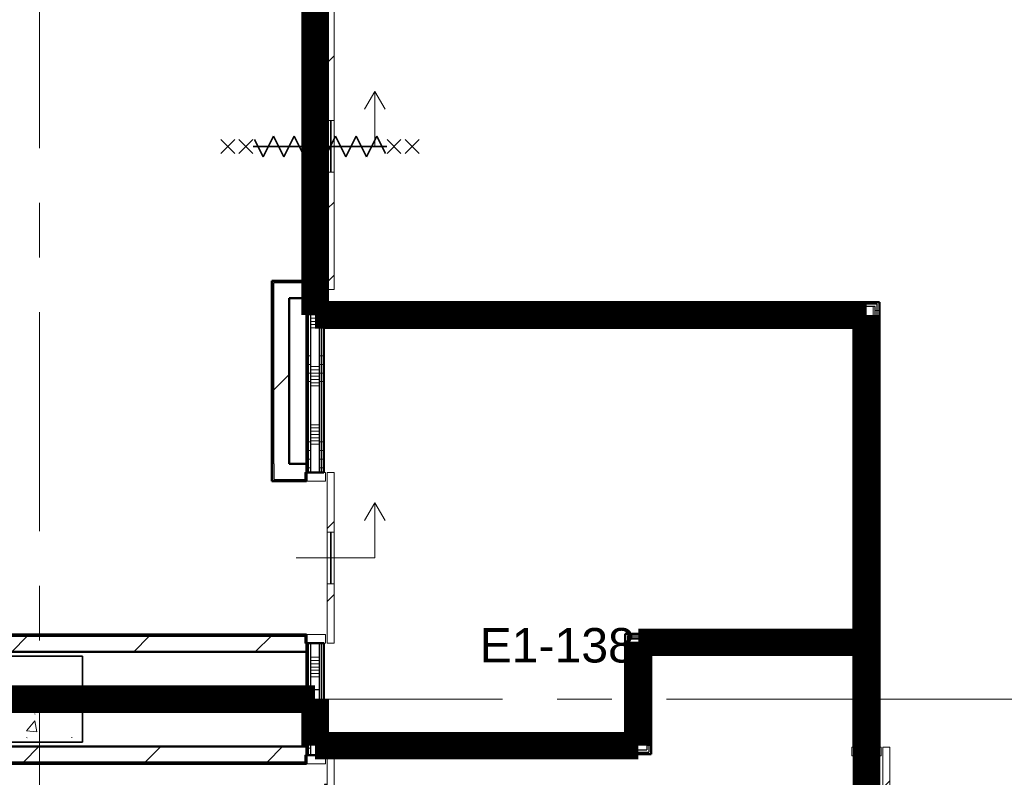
# Model space of a CAD drawing. Extents: x -3204 to 54657, y -2294 to 61632.
# Tile 37 of 65: x 38886 to 44600, y 22946 to 27344. Entities that reach past the tile are written whole.
import ezdxf

# ---------------------------------------------------------------- set-up
doc = ezdxf.new("R2010")
doc.units = 0
doc.header["$LTSCALE"] = 100
doc.linetypes.add('SCHEIDING_BRANDWEREND60', pattern=[3.2, 0.8, -1.6, 0.8])
doc.linetypes.add('stramien', pattern=[22.225, 12.7, -3.175, 3.175, -3.175])
for name, color, linetype, lineweight in [('00---0--FM-RUIMTENR', 7, 'Continuous', 18), ('BA20----_WANDEN', 14, 'Continuous', 50), ('BL$1A---_ALGEMEEN', 7, 'Continuous', 18), ('BL$7A---_STRAMIEN', 7, 'Continuous', 18), ('BL$8F---_HID-WAND', 7, 'Continuous', 18), ('BL20----_WANDEN', 7, 'Continuous', 25), ('BL28----_CONSTRUCTIES', 4, 'Continuous', 18), ('BL30----_BRANDSYMBOLEN', 14, 'Continuous', 35), ('BL30----_KOZIJNEN', 14, 'Continuous', 25), ('BL40----_BRANDWERENDESCHEIDING_60MIN', 84, 'SCHEIDING_BRANDWEREND60', 158)]:
    doc.layers.add(name, color=color, linetype=linetype, lineweight=lineweight)
doc.styles.add('Arial', font='arial.ttf', dxfattribs={"height": 200})
pattern_1 = [(270, (39700, 23450), (500, 9e-13), []), (270, (39650, 23450), (500, 9e-13), []), (270, (39600, 23450), (500, 9e-13), []), (270, (39550, 23450), (500, 9e-13), [])]
pattern_2 = [(270, (42062.5, 25705), (500, 2e-12), []), (270, (42012.5, 25705), (500, 2e-12), []), (270, (41962.5, 25705), (500, 2e-12), []), (270, (41912.5, 25705), (500, 2e-12), [])]
pattern_3 = [(180, (43875, 23555), (-6e-12, -500), []), (180, (43875, 23605), (-6e-12, -500), []), (180, (43875, 23655), (-6e-12, -500), []), (180, (43875, 23705), (-6e-12, -500), [])]
pattern_4 = [(0, (42400, 23230), (0, 500), []), (0, (42400, 23180), (0, 500), []), (0, (42400, 23130), (0, 500), []), (0, (42400, 23080), (0, 500), [])]
pattern_5 = [(90, (43337.5, 23680), (-500, -2e-12), []), (90, (43387.5, 23680), (-500, -2e-12), []), (90, (43437.5, 23680), (-500, -2e-12), []), (90, (43487.5, 23680), (-500, -2e-12), [])]
pattern_6 = [(90, (41725, 23080), (-500, -2e-12), []), (90, (41775, 23080), (-500, -2e-12), []), (90, (41825, 23080), (-500, -2e-12), []), (90, (41875, 23080), (-500, -2e-12), [])]
pattern_7 = [(45, (8878.4, 12805.1), (-353.5534, 353.5534), [])]
pattern_8 = [(135, (10099.92, -31721.6), (-212.132, -212.132), [])]
pattern_9 = [(315, (-13477.92, 31721.6), (212.132, 212.132), [])]
pattern_10 = [(180, (40650, 24742.5), (7e-13, -500), []), (180, (40650, 24792.5), (7e-13, -500), []), (180, (40650, 24842.5), (7e-13, -500), []), (180, (40650, 24892.5), (7e-13, -500), [])]
pattern_11 = [(180, (40650, 27530), (7e-13, -500), []), (180, (40650, 27580), (7e-13, -500), []), (180, (40650, 27630), (7e-13, -500), []), (180, (40650, 27680), (7e-13, -500), [])]
pattern_12 = [(180, (40650, 23465), (7e-13, -500), []), (180, (40650, 23515), (7e-13, -500), []), (180, (40650, 23565), (7e-13, -500), []), (180, (40650, 23615), (7e-13, -500), [])]

# ---------------------------------------------------------------- blocks, each defined once
blk = doc.blocks.new('28_CL_beton - kolom - Betonkolom 500x500-V15-1')
at = {"layer": 'BL28----_CONSTRUCTIES'}
h = blk.add_hatch(dxfattribs=at)
h.set_pattern_fill('FP_17', color=256, style=0, pattern_type=2)
h.set_pattern_definition([(50, (-30121.6, -10594.9), (728.737, -63.756), [76.2, -838.2]), (355, (-30121.6, -10594.9), (-140.972, 764.228), [60.96, -670.56]), (100.451, (-30060.9, -10600.2), (587.77, 700.467), [64.76, -712.36]), (46.184, (-30121.6, -10391.7), (1084.316, -168.17), [114.3, -1257.3]), (96.636, (-30031.2, -10405.7), (949.61, 989.71), [97.14, -1068.54]), (351.184, (-30121.6, -10391.7), (949.62, 989.7), [91.44, -1005.84]), (21, (-30020, -10442.5), (606.458, -409.061), [76.2, -838.2]), (326, (-30020, -10442.5), (247.208, 736.753), [60.96, -670.56]), (71.451, (-29969.46, -10476.6), (853.668, 327.685), [64.76, -712.36]), (37.5, (-30121.6, -10594.92), (12.3547, 338.2201), [3.353, -659.079, 3.353, -677.367, -673.1]), (37.5, (-30121.6, -10594.92), (12.3547, 338.2201), [-1343.152, 3.353, -669.747]), (7.5, (-30121.6, -10594.92), (267.279, 400.722), [3.353, -384.759, 3.353, -643.839, -256.54]), (7.5, (-30121.6, -10594.92), (267.279, 400.722), [-1035.304, 3.353, -253.187]), (327.5, (-30348.17, -10594.92), (542.3633, -22.9153), [3.353, -250.647, 3.353, -1840.687]), (327.5, (-30348.17, -10594.92), (542.3633, -22.9153), [-257.353, -789.127, 3.353, -1048.207]), (317.5, (-30449.76, -10594.9), (592.517, 101.707), [3.353, -326.847, 3.353, -522.935, -746.76]), (317.5, (-30449.76, -10594.9), (592.517, 101.707), [-856.488, 3.353, -743.407])])
h.paths.add_polyline_path([(250, -250), (250, 250), (-250, 250), (-250, -250)], flags=0)
at = {"layer": 'BL28----_CONSTRUCTIES', "lineweight": 35}
for p, q in [((250, 250), (-250, 250)), ((-250, 250), (-250, -250)), ((250, -250), (250, 250)), ((-250, -250), (250, -250))]:
    blk.add_line(p, q, dxfattribs=at)
blk = doc.blocks.new('32_DR_AMC_s_enkele schuifdeur_V3 - 1060x2360_wbdbo60-V152-1')
at = {"layer": 'BL30----_BRANDSYMBOLEN', "lineweight": 18}
h = blk.add_hatch(dxfattribs=at)
h.set_pattern_fill('FP_692', color=256, style=0, pattern_type=2)
h.set_pattern_definition([(135, (10110.92, -34921.6), (-212.132, -212.132), [])])
h.paths.add_polyline_path([(855, 135), (475, 135), (475, 95), (855, 95)], flags=0)
h.paths.add_polyline_path([(175, 95), (175, 135), (-205, 135), (-205, 95)], flags=0)
at = {"layer": 'BL$1A---_ALGEMEEN'}
for p, q in [((645, 371), (541.1, 431)), ((325, -84.9), (325, 371)), ((325, 371), (645, 371)), ((645, 371), (541.1, 311))]:
    blk.add_line(p, q, dxfattribs=at)
at = {"layer": 'BL30----_BRANDSYMBOLEN'}
for p, q in [((285, 603.6), (365, 523.6)), ((365, 603.6), (285, 523.6)), ((365, 498.7), (285, 418.6)), ((285, 498.7), (365, 418.6)), ((385, 358.6), (285, 408.6)), ((325, 416.3), (325, -358.7)), ((325, 416.3), (325, -358.7)), ((265, 298.6), (385, 358.6)), ((385, 238.6), (265, 298.6)), ((265, 178.6), (385, 238.6)), ((385, 118.6), (265, 178.6)), ((265, 58.6), (385, 118.6)), ((385, -1.4), (265, 58.6)), ((265, -61.4), (385, -1.4)), ((385, -121.4), (265, -61.4)), ((265, -181.4), (385, -121.4)), ((385, -241.4), (265, -181.4)), ((265, -301.4), (385, -241.4)), ((365, -351.4), (265, -301.4)), ((285, -361.4), (365, -441.4)), ((365, -361.4), (285, -441.4)), ((285, -466.4), (365, -546.4)), ((365, -466.4), (285, -546.4))]:
    blk.add_line(p, q, dxfattribs=at)
at = {"layer": 'BL30----_KOZIJNEN', "lineweight": 18}
for p, q in [((175, 135), (-205, 135)), ((-205, 135), (-205, 95)), ((175, 95), (175, 135)), ((175, 135), (475, 135)), ((475, 118), (175, 118)), ((175, 118), (175, 115)), ((175, 115), (475, 115)), ((855, 135), (475, 135)), ((475, 135), (475, 95)), ((475, 115), (475, 118)), ((855, 95), (855, 135)), ((-205, 95), (175, 95)), ((-205, 85), (-205, -85)), ((-155, 85), (-205, 85)), ((-155, -85), (-155, 85)), ((475, 95), (175, 95)), ((475, 95), (855, 95)), ((855, 85), (805, 85)), ((805, 85), (805, -85)), ((855, -85), (855, 85)), ((-205, -85), (-155, -85)), ((805, -85), (855, -85))]:
    blk.add_line(p, q, dxfattribs=at)
blk = doc.blocks.new('32_DR_AMC_s_enkele schuifdeur_V2 - 990x2360-V154-1')
at = {"layer": 'BL30----_BRANDSYMBOLEN', "lineweight": 18}
h = blk.add_hatch(dxfattribs=at)
h.set_pattern_fill('FP_696', color=256, style=0, pattern_type=2)
h.set_pattern_definition(pattern_8)
h.paths.add_polyline_path([(820, 110), (325, 110), (325, 70), (820, 70)], flags=0)
h.paths.add_polyline_path([(25, 70), (25, 110), (-170, 110), (-170, 70)], flags=0)
at = {"layer": 'BL30----_KOZIJNEN', "lineweight": 18}
h = blk.add_hatch(dxfattribs=at)
h.set_pattern_fill('FP_696', color=256, style=0, pattern_type=2)
h.set_pattern_definition(pattern_8)
h.paths.add_polyline_path([(647, 58), (647, 67), (325, 67), (325, 58), (428, 58)], flags=0)
at = {"layer": 'BL$1A---_ALGEMEEN'}
for p, q in [((645, 346), (541.1, 406)), ((325, -109.9), (325, 346)), ((325, 346), (645, 346)), ((645, 346), (541.1, 286))]:
    blk.add_line(p, q, dxfattribs=at)
at = {"layer": 'BL30----_BRANDSYMBOLEN'}
for p, q in [((285, 603.6), (365, 523.6)), ((365, 603.6), (285, 523.6)), ((365, 498.7), (285, 418.6)), ((285, 498.7), (365, 418.6)), ((385, 358.6), (285, 408.6)), ((325, 416.3), (325, -358.7)), ((325, 416.3), (325, -358.7)), ((265, 298.6), (385, 358.6)), ((385, 238.6), (265, 298.6)), ((265, 178.6), (385, 238.6)), ((385, 118.6), (265, 178.6)), ((265, 58.6), (385, 118.6)), ((385, -1.4), (265, 58.6)), ((265, -61.4), (385, -1.4)), ((385, -121.4), (265, -61.4)), ((265, -181.4), (385, -121.4)), ((385, -241.4), (265, -181.4)), ((265, -301.4), (385, -241.4)), ((365, -351.4), (265, -301.4)), ((285, -361.4), (365, -441.4)), ((365, -361.4), (285, -441.4)), ((285, -466.4), (365, -546.4)), ((365, -466.4), (285, -546.4))]:
    blk.add_line(p, q, dxfattribs=at)
at = {"layer": 'BL30----_KOZIJNEN', "lineweight": 18}
for p, q in [((25, 110), (-170, 110)), ((-170, 110), (-170, 70)), ((-170, 70), (25, 70)), ((-170, 60), (-170, -60)), ((-120, 60), (-170, 60)), ((-120, -60), (-120, 60)), ((25, 70), (25, 110)), ((25, 110), (325, 110)), ((325, 93), (25, 93)), ((25, 93), (25, 90)), ((25, 90), (325, 90)), ((325, 70), (25, 70)), ((820, 110), (325, 110)), ((325, 110), (325, 70)), ((325, 90), (325, 93)), ((325, 70), (820, 70)), ((647, 67), (325, 67)), ((325, 67), (325, 58)), ((325, 58), (647, 58)), ((647, 58), (647, 67)), ((820, 60), (770, 60)), ((770, 60), (770, -60)), ((820, 70), (820, 110)), ((820, -60), (820, 60)), ((-170, -60), (-120, -60)), ((770, -60), (820, -60))]:
    blk.add_line(p, q, dxfattribs=at)
at = {"layer": 'BL30----_KOZIJNEN'}
for p, q in [((25, 70), (0, 70)), ((0, 70), (0, 55)), ((3, 58), (3, 67)), ((3, 67), (25, 67)), ((15, 58), (3, 58)), ((15, 55), (15, 58)), ((325, 58), (15, 58)), ((25, 67), (25, 70)), ((325, 70), (25, 70)), ((25, 67), (325, 67)), ((625, 70), (625, 67)), ((650, 70), (625, 70)), ((625, 67), (647, 67)), ((647, 58), (635, 58)), ((635, 58), (635, 55)), ((647, 67), (647, 58)), ((650, 55), (650, 70)), ((0, 55), (15, 55)), ((15, 55), (635, 55)), ((635, 55), (650, 55))]:
    blk.add_line(p, q, dxfattribs=at)
blk = doc.blocks.new('32_DR_AMC_s_enkele schuifdeur_V3 - 990x2360-V156-1')
at = {"layer": 'BL$1A---_ALGEMEEN'}
h = blk.add_hatch(dxfattribs=at)
h.set_pattern_fill('FP_703', color=256, style=0, pattern_type=2)
h.set_pattern_definition([(315, (-11089.92, 31721.6), (212.132, 212.132), [])])
h.paths.add_polyline_path([(-170, -110), (175, -110), (175, -70), (-170, -70)], flags=0)
h.paths.add_polyline_path([(475, -110), (820, -110), (820, -70), (475, -70)], flags=0)
for p, q in [((325, 109.9), (325, -346)), ((645, -346), (541.1, -286)), ((325, -346), (645, -346)), ((645, -346), (541.1, -406))]:
    blk.add_line(p, q, dxfattribs=at)
at = {"layer": 'BL30----_KOZIJNEN', "lineweight": 18}
for p, q in [((-170, 60), (-120, 60)), ((-170, -60), (-170, 60)), ((-120, 60), (-120, -60)), ((770, 60), (820, 60)), ((770, -60), (770, 60)), ((820, 60), (820, -60)), ((-120, -60), (-170, -60)), ((-170, -70), (175, -70)), ((-170, -110), (-170, -70)), ((175, -110), (-170, -110)), ((175, -70), (175, -110)), ((475, -70), (175, -70)), ((175, -93), (175, -90)), ((175, -90), (475, -90)), ((475, -93), (175, -93)), ((175, -110), (475, -110)), ((475, -70), (820, -70)), ((475, -110), (475, -70)), ((475, -90), (475, -93)), ((820, -110), (475, -110)), ((820, -60), (770, -60)), ((820, -70), (820, -110))]:
    blk.add_line(p, q, dxfattribs=at)
blk = doc.blocks.new('32_DR_AMC_s_enkele schuifdeur_V1 - 1660x2360_wbdbo60-V157-1')
at = {"layer": 'BL30----_BRANDSYMBOLEN', "lineweight": 18}
h = blk.add_hatch(dxfattribs=at)
h.set_pattern_fill('FP_704', color=256, style=0, pattern_type=2)
h.set_pattern_definition(pattern_9)
h.paths.add_polyline_path([(-505, -110), (175, -110), (175, -70), (-505, -70)], flags=0)
h.paths.add_polyline_path([(475, -110), (1155, -110), (1155, -70), (475, -70)], flags=0)
at = {"layer": 'BL30----_KOZIJNEN', "lineweight": 18}
h = blk.add_hatch(dxfattribs=at)
h.set_pattern_fill('FP_705', color=256, style=0, pattern_type=2)
h.set_pattern_definition([(315, (-13477.9, 31721.6), (500, 500), []), (315, (-13477.9, 31551.6), (500, 500), []), (315, (-13477.9, 31541.6), (500, 500), []), (315, (-13477.9, 31531.6), (500, 500), []), (315, (-13477.9, 31521.6), (500, 500), []), (315, (-13477.9, 31511.6), (500, 500), []), (315, (-13477.9, 31501.6), (500, 500), []), (315, (-13477.9, 31491.6), (500, 500), [])])
h.paths.add_polyline_path([(-505, 60), (-505, -60), (-455, -60), (-455, 60)], flags=0)
h.paths.add_polyline_path([(1105, -60), (1155, -60), (1155, 60), (1105, 60)], flags=0)
h = blk.add_hatch(dxfattribs=at)
h.set_pattern_fill('FP_704', color=256, style=0, pattern_type=2)
h.set_pattern_definition(pattern_9)
h.paths.add_polyline_path([(475, -67), (797, -67), (797, -58), (475, -58)], flags=0)
at = {"layer": 'BL$1A---_ALGEMEEN'}
for p, q in [((325, 109.9), (325, -346)), ((645, -346), (541.1, -286)), ((325, -346), (645, -346)), ((645, -346), (541.1, -406))]:
    blk.add_line(p, q, dxfattribs=at)
at = {"layer": 'BL30----_BRANDSYMBOLEN'}
for p, q in [((285, 466.4), (365, 546.4)), ((365, 466.4), (285, 546.4)), ((285, 361.4), (365, 441.4)), ((365, 361.4), (285, 441.4)), ((365, 351.4), (265, 301.4)), ((325, -416.3), (325, 358.7)), ((325, -416.3), (325, 358.7)), ((265, 301.4), (385, 241.4)), ((385, 241.4), (265, 181.4)), ((265, 181.4), (385, 121.4)), ((385, 121.4), (265, 61.4)), ((265, 61.4), (385, 1.4)), ((385, 1.4), (265, -58.6)), ((265, -58.6), (385, -118.6)), ((385, -118.6), (265, -178.6)), ((265, -178.6), (385, -238.6)), ((385, -238.6), (265, -298.6)), ((265, -298.6), (385, -358.6)), ((385, -358.6), (285, -408.6)), ((365, -498.7), (285, -418.6)), ((285, -498.7), (365, -418.6)), ((285, -603.6), (365, -523.6)), ((365, -603.6), (285, -523.6))]:
    blk.add_line(p, q, dxfattribs=at)
at = {"layer": 'BL30----_KOZIJNEN', "lineweight": 18}
for p, q in [((-505, 60), (-455, 60)), ((-505, -60), (-505, 60)), ((-455, 60), (-455, -60)), ((1105, 60), (1155, 60)), ((1105, -60), (1105, 60)), ((1155, 60), (1155, -60)), ((-455, -60), (-505, -60)), ((-505, -70), (175, -70)), ((-505, -110), (-505, -70)), ((175, -110), (-505, -110)), ((175, -70), (175, -110)), ((475, -70), (175, -70)), ((175, -93), (175, -90)), ((175, -90), (475, -90)), ((475, -93), (175, -93)), ((175, -110), (475, -110)), ((475, -67), (475, -58)), ((475, -58), (797, -58)), ((797, -67), (475, -67)), ((475, -70), (1155, -70)), ((475, -110), (475, -70)), ((475, -90), (475, -93)), ((1155, -110), (475, -110)), ((797, -58), (797, -67)), ((1155, -60), (1105, -60)), ((1155, -70), (1155, -110))]:
    blk.add_line(p, q, dxfattribs=at)
at = {"layer": 'BL30----_KOZIJNEN'}
for p, q in [((150, -55), (165, -55)), ((150, -70), (150, -55)), ((165, -55), (165, -58)), ((165, -55), (785, -55)), ((785, -55), (800, -55)), ((785, -58), (785, -55)), ((800, -55), (800, -70)), ((175, -70), (150, -70)), ((153, -58), (153, -67)), ((165, -58), (153, -58)), ((153, -67), (175, -67)), ((475, -58), (165, -58)), ((175, -67), (175, -70)), ((175, -67), (475, -67)), ((475, -70), (175, -70)), ((775, -67), (797, -67)), ((775, -70), (775, -67)), ((800, -70), (775, -70)), ((797, -58), (785, -58)), ((797, -67), (797, -58))]:
    blk.add_line(p, q, dxfattribs=at)

msp = doc.modelspace()

# ---------------------------------------------------------------- hatches: boundary and pattern name
at = {"layer": 'BA20----_WANDEN', "lineweight": 18}
h = msp.add_hatch(dxfattribs=at)
h.set_pattern_fill('FP_24', color=256, style=0, pattern_type=2)
h.set_pattern_definition(pattern_7)
h.paths.add_polyline_path([(40360, 24675), (40360, 25818), (40350, 25818), (40350, 24675)], flags=0)
h.paths.add_polyline_path([(40350, 27398), (40360, 27398), (40360, 29925), (40350, 29925), (40350, 27488)], flags=0)
h = msp.add_hatch(dxfattribs=at)
h.set_pattern_fill('FP_24', color=256, style=0, pattern_type=2)
h.set_pattern_definition(pattern_7)
h.paths.add_polyline_path([(40450, 24765), (40450, 25728), (40360, 25728), (40360, 24765)], flags=0)
h.paths.add_polyline_path([(40360, 27488), (40450, 27488), (40450, 29835), (40360, 29835), (40360, 28470.3)], flags=0)
h = msp.add_hatch(dxfattribs=at)
h.set_pattern_fill('FP_779', color=256, angle=90, style=0, pattern_type=2)
h.set_pattern_definition(pattern_11)
h.paths.add_polyline_path([(40562.5, 25630), (40562.5, 25778), (40550, 25778), (40550, 25630)], flags=0)
h.paths.add_polyline_path([(40550, 27438), (40562.5, 27438), (40562.5, 29030), (40550, 29030), (40550, 28470.3)], flags=0)
h = msp.add_hatch(dxfattribs=at)
h.set_pattern_fill('FP_779', color=256, angle=90, style=0, pattern_type=2)
h.set_pattern_definition(pattern_11)
h.paths.add_polyline_path([(40575, 25630), (40575, 25778), (40562.5, 25778), (40562.5, 25630)], flags=0)
h.paths.add_polyline_path([(40562.5, 27438), (40575, 27438), (40575, 29030), (40562.5, 29030), (40562.5, 28470.3)], flags=0)
h = msp.add_hatch(dxfattribs=at)
h.set_pattern_fill('FP_780', color=256, angle=90, style=0, pattern_type=2)
h.set_pattern_definition([(180, (40650, 27330), (5e-13, -337.5), []), (180, (40650, 27348.75), (5e-13, -337.5), []), (180, (40650, 27367.5), (5e-13, -337.5), []), (180, (40650, 27386.25), (5e-13, -337.5), []), (180, (40650, 27405), (5e-13, -337.5), []), (180, (40650, 27423.75), (5e-13, -337.5), []), (180, (40650, 27442.5), (5e-13, -337.5), [])])
h.paths.add_polyline_path([(40575, 25630), (40625, 25630), (40625, 25778), (40575, 25778), (40575, 25773.3)], flags=0)
h.paths.add_polyline_path([(40625, 27438), (40625, 29030), (40575, 29030), (40575, 27438)], flags=0)
h = msp.add_hatch(dxfattribs=at)
h.set_pattern_fill('FP_779', color=256, angle=90, style=0, pattern_type=2)
h.set_pattern_definition(pattern_11)
h.paths.add_polyline_path([(40625, 25680), (40637.5, 25680), (40637.5, 25778), (40625, 25778), (40625, 25773.3)], flags=0)
h.paths.add_polyline_path([(40637.5, 27438), (40637.5, 28980), (40625, 28980), (40625, 27438)], flags=0)
h = msp.add_hatch(dxfattribs=at)
h.set_pattern_fill('FP_779', color=256, angle=90, style=0, pattern_type=2)
h.set_pattern_definition(pattern_11)
h.paths.add_polyline_path([(40650, 25692.5), (40650, 25778), (40637.5, 25778), (40637.5, 25692.5), (40644.8, 25692.5)], flags=0)
h.paths.add_polyline_path([(40637.5, 27438), (40650, 27438), (40650, 28980), (40637.5, 28980), (40637.5, 28470.3)], flags=0)
h = msp.add_hatch(dxfattribs=at)
h.set_pattern_fill('FP_388', color=256, angle=-270, style=0, pattern_type=2)
h.set_pattern_definition([(270, (42262.5, 25705), (337.5, 1e-12), []), (270, (42243.75, 25705), (337.5, 1e-12), []), (270, (42225, 25705), (337.5, 1e-12), []), (270, (42206.25, 25705), (337.5, 1e-12), []), (270, (42187.5, 25705), (337.5, 1e-12), []), (270, (42168.75, 25705), (337.5, 1e-12), []), (270, (42150, 25705), (337.5, 1e-12), [])])
h.paths.add_polyline_path([(43086, 25580), (43850, 25580), (43850, 25680), (40625, 25680), (40625, 25580), (40916.1, 25580)], flags=0)
h = msp.add_hatch(dxfattribs=at)
h.set_pattern_fill('FP_387', color=256, angle=-270, style=0, pattern_type=2)
h.set_pattern_definition(pattern_2)
h.paths.add_polyline_path([(43850, 25680), (43862.5, 25680), (43862.5, 25692.5), (40637.5, 25692.5), (40637.5, 25680), (43086, 25680)], flags=0)
h = msp.add_hatch(dxfattribs=at)
h.set_pattern_fill('FP_387', color=256, angle=-270, style=0, pattern_type=2)
h.set_pattern_definition(pattern_2)
h.paths.add_polyline_path([(43862.5, 25692.5), (43875, 25692.5), (43875, 25705), (40650, 25705), (40650, 25692.5), (43086, 25692.5)], flags=0)
h = msp.add_hatch(dxfattribs=at)
h.set_pattern_fill('FP_389', color=256, angle=90, style=0, pattern_type=2)
h.set_pattern_definition(pattern_3)
h.paths.add_polyline_path([(43862.5, 21167.5), (43862.5, 22061), (43850, 22061), (43850, 21167.5)], flags=0)
h.paths.add_polyline_path([(43850, 23121), (43862.5, 23121), (43862.5, 25680), (43850, 25680), (43850, 24874.3)], flags=0)
h = msp.add_hatch(dxfattribs=at)
h.set_pattern_fill('FP_389', color=256, angle=90, style=0, pattern_type=2)
h.set_pattern_definition(pattern_3)
h.paths.add_polyline_path([(43875, 21155), (43875, 22061), (43862.5, 22061), (43862.5, 21155)], flags=0)
h.paths.add_polyline_path([(43875, 23121), (43875, 25692.5), (43862.5, 25692.5), (43862.5, 23121)], flags=0)
h = msp.add_hatch(dxfattribs=at)
h.set_pattern_fill('FP_777', color=256, angle=90, style=0, pattern_type=2)
h.set_pattern_definition(pattern_10)
h.paths.add_polyline_path([(40550, 23455), (40562.5, 23455), (40562.5, 23725), (40550, 23725), (40550, 23675.6)], flags=0)
h.paths.add_polyline_path([(40550, 24715), (40562.5, 24715), (40562.5, 25630), (40550, 25630), (40550, 24874.3)], flags=0)
h = msp.add_hatch(dxfattribs=at)
h.set_pattern_fill('FP_777', color=256, angle=90, style=0, pattern_type=2)
h.set_pattern_definition(pattern_10)
h.paths.add_polyline_path([(40562.5, 23455), (40575, 23455), (40575, 23725), (40562.5, 23725), (40562.5, 23675.6)], flags=0)
h.paths.add_polyline_path([(40562.5, 24715), (40575, 24715), (40575, 25630), (40562.5, 25630), (40562.5, 24874.3)], flags=0)
h = msp.add_hatch(dxfattribs=at)
h.set_pattern_fill('FP_778', color=256, angle=90, style=0, pattern_type=2)
h.set_pattern_definition([(180, (40650, 24542.5), (5e-13, -337.5), []), (180, (40650, 24561.25), (5e-13, -337.5), []), (180, (40650, 24580), (5e-13, -337.5), []), (180, (40650, 24598.75), (5e-13, -337.5), []), (180, (40650, 24617.5), (5e-13, -337.5), []), (180, (40650, 24636.25), (5e-13, -337.5), []), (180, (40650, 24655), (5e-13, -337.5), [])])
h.paths.add_polyline_path([(40575, 23455), (40625, 23455), (40625, 23725), (40575, 23725), (40575, 23675.6)], flags=0)
h.paths.add_polyline_path([(40625, 24715), (40625, 25630), (40575, 25630), (40575, 24715)], flags=0)
h = msp.add_hatch(dxfattribs=at)
h.set_pattern_fill('FP_777', color=256, angle=90, style=0, pattern_type=2)
h.set_pattern_definition(pattern_10)
h.paths.add_polyline_path([(40637.5, 23455), (40637.5, 23725), (40625, 23725), (40625, 23455)], flags=0)
h.paths.add_polyline_path([(40637.5, 24715), (40637.5, 25580), (40625, 25580), (40625, 24715)], flags=0)
h = msp.add_hatch(dxfattribs=at)
h.set_pattern_fill('FP_777', color=256, angle=90, style=0, pattern_type=2)
h.set_pattern_definition(pattern_10)
h.paths.add_polyline_path([(40650, 23455), (40650, 23725), (40637.5, 23725), (40637.5, 23455)], flags=0)
h.paths.add_polyline_path([(40637.5, 24715), (40650, 24715), (40650, 25580), (40637.5, 25580), (40637.5, 24874.3)], flags=0)
h = msp.add_hatch(dxfattribs=at)
h.set_pattern_fill('FP_387', color=256, angle=-270, style=0, pattern_type=2)
h.set_pattern_definition(pattern_2)
h.paths.add_polyline_path([(43737.5, 25567.5), (43750, 25567.5), (43750, 25580), (40650, 25580), (40650, 25567.5), (43086, 25567.5)], flags=0)
h = msp.add_hatch(dxfattribs=at)
h.set_pattern_fill('FP_387', color=256, angle=-270, style=0, pattern_type=2)
h.set_pattern_definition(pattern_2)
h.paths.add_polyline_path([(43725, 25555), (43737.5, 25555), (43737.5, 25567.5), (40650, 25567.5), (40650, 25555), (43086, 25555)], flags=0)
h = msp.add_hatch(dxfattribs=at)
h.set_pattern_fill('FP_389', color=256, angle=90, style=0, pattern_type=2)
h.set_pattern_definition(pattern_3)
h.paths.add_polyline_path([(43737.5, 21292.5), (43737.5, 22061), (43725, 22061), (43725, 21292.5)], flags=0)
h.paths.add_polyline_path([(43737.5, 23121), (43737.5, 23705), (43725, 23705), (43725, 23121)], flags=0)
h.paths.add_polyline_path([(43737.5, 23767.5), (43737.5, 25555), (43725, 25555), (43725, 23767.5)], flags=0)
h = msp.add_hatch(dxfattribs=at)
h.set_pattern_fill('FP_389', color=256, angle=90, style=0, pattern_type=2)
h.set_pattern_definition(pattern_3)
h.paths.add_polyline_path([(43750, 21280), (43750, 22061), (43737.5, 22061), (43737.5, 21280)], flags=0)
h.paths.add_polyline_path([(43750, 23121), (43750, 23705), (43737.5, 23705), (43737.5, 23121)], flags=0)
h.paths.add_polyline_path([(43737.5, 23755), (43750, 23755), (43750, 25567.5), (43737.5, 25567.5), (43737.5, 23767.5)], flags=0)
h = msp.add_hatch(dxfattribs=at)
h.set_pattern_fill('FP_390', color=256, angle=90, style=0, pattern_type=2)
h.set_pattern_definition([(180, (43875, 23355), (-4e-12, -337.5), []), (180, (43875, 23373.75), (-4e-12, -337.5), []), (180, (43875, 23392.5), (-4e-12, -337.5), []), (180, (43875, 23411.25), (-4e-12, -337.5), []), (180, (43875, 23430), (-4e-12, -337.5), []), (180, (43875, 23448.75), (-4e-12, -337.5), []), (180, (43875, 23467.5), (-4e-12, -337.5), [])])
h.paths.add_polyline_path([(43850, 21180), (43850, 22061), (43750, 22061), (43750, 21180)], flags=0)
h.paths.add_polyline_path([(43750, 23121), (43850, 23121), (43850, 25580), (43750, 25580), (43750, 23705)], flags=0)
h = msp.add_hatch(dxfattribs=at)
h.set_pattern_fill('FP_24', color=256, style=0, pattern_type=2)
h.set_pattern_definition(pattern_7)
h.paths.add_polyline_path([(40550, 24675), (40550, 24765), (40360, 24765), (40360, 24675)], flags=0)
h = msp.add_hatch(dxfattribs=at)
h.set_pattern_fill('FP_24', color=256, style=0, pattern_type=2)
h.set_pattern_definition(pattern_7)
h.paths.add_polyline_path([(40550, 24665), (40550, 24675), (40350, 24675), (40350, 24665)], flags=0)
h = msp.add_hatch(dxfattribs=at)
h.set_pattern_fill('FP_24', color=256, style=0, pattern_type=2)
h.set_pattern_definition(pattern_7)
h.paths.add_polyline_path([(33450, 23765), (40550, 23765), (40550, 23775), (33450, 23775)], flags=0)
h = msp.add_hatch(dxfattribs=at)
h.set_pattern_fill('FP_393', color=256, angle=90, style=0, pattern_type=2)
h.set_pattern_definition(pattern_4)
h.paths.add_polyline_path([(42400, 23167.5), (42412.5, 23167.5), (42412.5, 23780), (42400, 23780), (42400, 23180)], flags=0)
h = msp.add_hatch(dxfattribs=at)
h.set_pattern_fill('FP_395', color=256, angle=90, style=0, pattern_type=2)
h.set_pattern_definition(pattern_5)
h.paths.add_polyline_path([(42425, 23767.5), (43725, 23767.5), (43725, 23780), (42412.5, 23780), (42412.5, 23767.5)], flags=0)
h = msp.add_hatch(dxfattribs=at)
h.set_pattern_fill('FP_24', color=256, style=0, pattern_type=2)
h.set_pattern_definition(pattern_7)
h.paths.add_polyline_path([(33450, 23675), (40550, 23675.6), (40550, 23765), (33440, 23765), (33440, 23675)], flags=0)
h = msp.add_hatch(dxfattribs=at)
h.set_pattern_fill('FP_393', color=256, angle=90, style=0, pattern_type=2)
h.set_pattern_definition(pattern_4)
h.paths.add_polyline_path([(42412.5, 23155), (42425, 23155), (42425, 23767.5), (42412.5, 23767.5), (42412.5, 23167.5)], flags=0)
h = msp.add_hatch(dxfattribs=at)
h.set_pattern_fill('FP_395', color=256, angle=90, style=0, pattern_type=2)
h.set_pattern_definition(pattern_5)
h.paths.add_polyline_path([(43725, 23755), (43737.5, 23755), (43737.5, 23767.5), (42425, 23767.5), (42425, 23755), (43086, 23755)], flags=0)
h = msp.add_hatch(dxfattribs=at)
h.set_pattern_fill('FP_394', color=256, angle=90, style=0, pattern_type=2)
h.set_pattern_definition([(0, (42400, 23430), (0, 337.5), []), (0, (42400, 23411.25), (0, 337.5), []), (0, (42400, 23392.5), (0, 337.5), []), (0, (42400, 23373.75), (0, 337.5), []), (0, (42400, 23355), (0, 337.5), []), (0, (42400, 23336.25), (0, 337.5), []), (0, (42400, 23317.5), (0, 337.5), [])])
h.paths.add_polyline_path([(42425, 23105), (42525, 23105), (42525, 23755), (42425, 23755), (42425, 23155)], flags=0)
h = msp.add_hatch(dxfattribs=at)
h.set_pattern_fill('FP_396', color=256, angle=90, style=0, pattern_type=2)
h.set_pattern_definition([(90, (43137.5, 23680), (-337.5, -1e-12), []), (90, (43156.25, 23680), (-337.5, -1e-12), []), (90, (43175, 23680), (-337.5, -1e-12), []), (90, (43193.75, 23680), (-337.5, -1e-12), []), (90, (43212.5, 23680), (-337.5, -1e-12), []), (90, (43231.25, 23680), (-337.5, -1e-12), []), (90, (43250, 23680), (-337.5, -1e-12), [])])
h.paths.add_polyline_path([(43750, 23705), (43750, 23755), (42525, 23755), (42525, 23705), (43737.5, 23705)], flags=0)
h = msp.add_hatch(dxfattribs=at)
h.set_pattern_fill('FP_393', color=256, angle=90, style=0, pattern_type=2)
h.set_pattern_definition(pattern_4)
h.paths.add_polyline_path([(42525, 23092.5), (42537.5, 23092.5), (42537.5, 23705), (42525, 23705), (42525, 23105)], flags=0)
h = msp.add_hatch(dxfattribs=at)
h.set_pattern_fill('FP_395', color=256, angle=90, style=0, pattern_type=2)
h.set_pattern_definition(pattern_5)
h.paths.add_polyline_path([(43725, 23692.5), (43725, 23705), (42537.5, 23705), (42537.5, 23692.5), (43086, 23692.5)], flags=0)
h = msp.add_hatch(dxfattribs=at)
h.set_pattern_fill('FP_393', color=256, angle=90, style=0, pattern_type=2)
h.set_pattern_definition(pattern_4)
h.paths.add_polyline_path([(42537.5, 23080), (42550, 23080), (42550, 23692.5), (42537.5, 23692.5), (42537.5, 23092.5)], flags=0)
h = msp.add_hatch(dxfattribs=at)
h.set_pattern_fill('FP_395', color=256, angle=90, style=0, pattern_type=2)
h.set_pattern_definition(pattern_5)
h.paths.add_polyline_path([(43725, 23680), (43725, 23692.5), (42550, 23692.5), (42550, 23680), (43086, 23680)], flags=0)
h = msp.add_hatch(dxfattribs=at)
h.set_pattern_fill('FP_357', color=256, angle=-270, style=0, pattern_type=2)
h.set_pattern_definition(pattern_1)
h.paths.add_polyline_path([(40550, 23437.5), (40550, 23450), (39250, 23450), (39250, 23437.5), (40373.6, 23437.5)], flags=0)
h = msp.add_hatch(dxfattribs=at)
h.set_pattern_fill('FP_357', color=256, angle=-270, style=0, pattern_type=2)
h.set_pattern_definition(pattern_1)
h.paths.add_polyline_path([(40562.5, 23425), (40562.5, 23437.5), (39250, 23437.5), (39250, 23425), (40550, 23425)], flags=0)
h = msp.add_hatch(dxfattribs=at)
h.set_pattern_fill('FP_841', color=256, angle=90, style=0, pattern_type=2)
h.set_pattern_definition(pattern_12)
h.paths.add_polyline_path([(40550, 23075), (40562.5, 23075), (40562.5, 23375), (40550, 23375), (40550, 23076.3)], flags=0)
h.paths.add_polyline_path([(40562.5, 23437.5), (40562.5, 23455), (40550, 23455), (40550, 23437.5)], flags=0)
h = msp.add_hatch(dxfattribs=at)
h.set_pattern_fill('FP_841', color=256, angle=90, style=0, pattern_type=2)
h.set_pattern_definition(pattern_12)
h.paths.add_polyline_path([(40562.5, 23075), (40575, 23075), (40575, 23375), (40562.5, 23375), (40562.5, 23076.3)], flags=0)
h.paths.add_polyline_path([(40575, 23425), (40575, 23455), (40562.5, 23455), (40562.5, 23425)], flags=0)
h = msp.add_hatch(dxfattribs=at)
h.set_pattern_fill('FP_842', color=256, angle=90, style=0, pattern_type=2)
h.set_pattern_definition([(180, (40650, 23265), (5e-13, -337.5), []), (180, (40650, 23283.75), (5e-13, -337.5), []), (180, (40650, 23302.5), (5e-13, -337.5), []), (180, (40650, 23321.25), (5e-13, -337.5), []), (180, (40650, 23340), (5e-13, -337.5), []), (180, (40650, 23358.75), (5e-13, -337.5), []), (180, (40650, 23377.5), (5e-13, -337.5), [])])
h.paths.add_polyline_path([(40625, 23075), (40625, 23455), (40575, 23455), (40575, 23075)], flags=0)
h = msp.add_hatch(dxfattribs=at)
h.set_pattern_fill('FP_358', color=256, angle=-270, style=0, pattern_type=2)
h.set_pattern_definition([(270, (39900, 23450), (337.5, 6e-13), []), (270, (39881.25, 23450), (337.5, 6e-13), []), (270, (39862.5, 23450), (337.5, 6e-13), []), (270, (39843.75, 23450), (337.5, 6e-13), []), (270, (39825, 23450), (337.5, 6e-13), []), (270, (39806.25, 23450), (337.5, 6e-13), []), (270, (39787.5, 23450), (337.5, 6e-13), [])])
h.paths.add_polyline_path([(40575, 23375), (40575, 23425), (39250, 23425), (39250, 23375), (40562.5, 23375)], flags=0)
h = msp.add_hatch(dxfattribs=at)
h.set_pattern_fill('FP_357', color=256, angle=-270, style=0, pattern_type=2)
h.set_pattern_definition(pattern_1)
h.paths.add_polyline_path([(40550, 23362.5), (40550, 23375), (39250, 23375), (39250, 23362.5), (40373.6, 23362.5)], flags=0)
h = msp.add_hatch(dxfattribs=at)
h.set_pattern_fill('FP_357', color=256, angle=-270, style=0, pattern_type=2)
h.set_pattern_definition(pattern_1)
h.paths.add_polyline_path([(40550, 23350), (40550, 23362.5), (39250, 23362.5), (39250, 23350), (40373.6, 23350)], flags=0)
h = msp.add_hatch(dxfattribs=at)
h.set_pattern_fill('FP_398', color=256, angle=90, style=0, pattern_type=2)
h.set_pattern_definition([(90, (41525, 23080), (-337.5, -1e-12), []), (90, (41543.75, 23080), (-337.5, -1e-12), []), (90, (41562.5, 23080), (-337.5, -1e-12), []), (90, (41581.25, 23080), (-337.5, -1e-12), []), (90, (41600, 23080), (-337.5, -1e-12), []), (90, (41618.75, 23080), (-337.5, -1e-12), []), (90, (41637.5, 23080), (-337.5, -1e-12), [])])
h.paths.add_polyline_path([(42400, 23105), (42425, 23105), (42425, 23155), (40625, 23155), (40625, 23105), (40916.1, 23105)], flags=0)
h = msp.add_hatch(dxfattribs=at)
h.set_pattern_fill('FP_397', color=256, angle=90, style=0, pattern_type=2)
h.set_pattern_definition(pattern_6)
h.paths.add_polyline_path([(42400, 23155), (42412.5, 23155), (42412.5, 23167.5), (40637.5, 23167.5), (40637.5, 23155), (40916.1, 23155)], flags=0)
h = msp.add_hatch(dxfattribs=at)
h.set_pattern_fill('FP_397', color=256, angle=90, style=0, pattern_type=2)
h.set_pattern_definition(pattern_6)
h.paths.add_polyline_path([(42400, 23167.5), (42400, 23180), (40650, 23180), (40650, 23167.5), (40916.1, 23167.5)], flags=0)
h = msp.add_hatch(dxfattribs=at)
h.set_pattern_fill('FP_24', color=256, style=0, pattern_type=2)
h.set_pattern_definition(pattern_7)
h.paths.add_polyline_path([(33350, 23035), (36157, 23035), (36157, 23125), (33350, 23125)], flags=0)
h.paths.add_polyline_path([(37643, 23035), (40550, 23035), (40550, 23125), (37643, 23125)], flags=0)
h = msp.add_hatch(dxfattribs=at)
h.set_pattern_fill('FP_397', color=256, angle=90, style=0, pattern_type=2)
h.set_pattern_definition(pattern_6)
h.paths.add_polyline_path([(42400, 23092.5), (42525, 23092.5), (42525, 23105), (40650, 23105), (40650, 23092.5), (40916.1, 23092.5)], flags=0)
h = msp.add_hatch(dxfattribs=at)
h.set_pattern_fill('FP_397', color=256, angle=90, style=0, pattern_type=2)
h.set_pattern_definition(pattern_6)
h.paths.add_polyline_path([(40916.1, 23080), (42537.5, 23080), (42537.5, 23092.5), (40650, 23092.5), (40650, 23080)], flags=0)
h = msp.add_hatch(dxfattribs=at)
h.set_pattern_fill('FP_24', color=256, style=0, pattern_type=2)
h.set_pattern_definition(pattern_7)
h.paths.add_polyline_path([(33450, 23025), (36167, 23025), (36167, 23035), (33440, 23035), (33440, 23025)], flags=0)
h.paths.add_polyline_path([(37661.2, 23025), (40550, 23025), (40550, 23035), (37633, 23035), (37633, 23025)], flags=0)

# ---------------------------------------------------------------- linework, layer by layer
at = {"layer": 'BL$7A---_STRAMIEN', "linetype": 'stramien'}
for p, q in [((39000, -2294.5), (39000, 60632.3)), ((52800, 23400), (-2203.7, 23400))]:
    msp.add_line(p, q, dxfattribs=at)
at = {"layer": 'BL$8F---_HID-WAND'}
msp.add_line((46550, 23400), (43875, 23400), dxfattribs=at)
at = {"layer": 'BL20----_WANDEN', "lineweight": 50}
for p, q in [((40350, 25828), (40350, 24665)), ((40550, 25828), (40350, 25828)), ((40550, 25728), (40550, 25828)), ((40550, 25778), (40550, 24715)), ((40650, 25778), (40550, 25778)), ((40650, 25705), (40650, 25778)), ((40450, 24765), (40450, 25728)), ((40450, 25728), (40550, 25728)), ((43875, 25705), (40650, 25705)), ((43875, 23121), (43875, 25705)), ((40650, 25555), (43725, 25555)), ((40650, 24715), (40650, 25555)), ((43725, 25555), (43725, 23780)), ((40550, 24765), (40450, 24765)), ((40550, 24665), (40550, 24765)), ((40550, 24715), (40650, 24715)), ((40350, 24665), (40550, 24665)), ((40550, 23775), (33450, 23775)), ((40550, 23675), (40550, 23775)), ((42400, 23780), (42400, 23180)), ((43725, 23780), (42400, 23780)), ((40550, 23725), (40550, 23450)), ((40650, 23725), (40550, 23725)), ((40650, 23180), (40650, 23725)), ((33350, 23675), (40550, 23675)), ((42550, 23080), (42550, 23680)), ((42550, 23680), (43725, 23680)), ((43725, 23680), (43725, 23121)), ((40550, 23450), (39250, 23450)), ((39250, 23350), (40550, 23350)), ((40550, 23350), (40550, 23075)), ((42400, 23180), (40650, 23180)), ((40550, 23125), (37733, 23125)), ((40550, 23025), (40550, 23125)), ((43725, 23121), (43875, 23121)), ((40550, 23075), (40650, 23075)), ((40650, 23080), (42550, 23080)), ((40650, 23075), (40650, 23080)), ((37633, 23025), (40550, 23025))]:
    msp.add_line(p, q, dxfattribs=at)
at = {"layer": 'BL20----_WANDEN'}
for p, q in [((40360, 24765), (40360, 25818)), ((40360, 25818), (40550, 25818)), ((40562.5, 24715), (40562.5, 25778)), ((40575, 24715), (40575, 25778)), ((40625, 25680), (40625, 25778)), ((40637.5, 25692.5), (40637.5, 25778)), ((43850, 25680), (40625, 25680)), ((43862.5, 25692.5), (40650, 25692.5)), ((43850, 23121), (43850, 25680)), ((43862.5, 23121), (43862.5, 25692.5)), ((40625, 25630), (40575, 25630)), ((40625, 24715), (40625, 25630)), ((43750, 25580), (40625, 25580)), ((40637.5, 24715), (40637.5, 25580)), ((43737.5, 25567.5), (40650, 25567.5)), ((43737.5, 23767.5), (43737.5, 25567.5)), ((43750, 23755), (43750, 25580)), ((40360, 24765), (40360, 24675)), ((40360, 24675), (40550, 24675)), ((33440, 23765), (40550, 23765)), ((40562.5, 23437.5), (40562.5, 23725)), ((40575, 23425), (40575, 23725)), ((40625, 23155), (40625, 23725)), ((40637.5, 23167.5), (40637.5, 23725)), ((42412.5, 23767.5), (42412.5, 23167.5)), ((42412.5, 23767.5), (43737.5, 23767.5)), ((42425, 23755), (42425, 23155)), ((42425, 23755), (43750, 23755)), ((42525, 23705), (42525, 23105)), ((42525, 23705), (43750, 23705)), ((42537.5, 23692.5), (42537.5, 23092.5)), ((42537.5, 23692.5), (43725, 23692.5)), ((43737.5, 23121), (43737.5, 23705)), ((43750, 23121), (43750, 23705)), ((40550, 23437.5), (39250, 23437.5)), ((40575, 23455), (40625, 23455)), ((40575, 23425), (39250, 23425)), ((40575, 23375), (39250, 23375)), ((40562.5, 23075), (40562.5, 23375)), ((40575, 23075), (40575, 23375)), ((40550, 23362.5), (39250, 23362.5)), ((40625, 23155), (42425, 23155)), ((40637.5, 23167.5), (42412.5, 23167.5)), ((40625, 23105), (42525, 23105)), ((40625, 23075), (40625, 23105)), ((40637.5, 23075), (40637.5, 23105)), ((40650, 23092.5), (42537.5, 23092.5)), ((40550, 23035), (37643, 23035))]:
    msp.add_line(p, q, dxfattribs=at)
at = {"layer": 'BL40----_BRANDWERENDESCHEIDING_60MIN', "const_width": 160}
for points in [[(40600, 29030), (40600, 25630)], [(40600, 25630), (43800, 25630)], [(43800, 25630), (43800, 21230)], [(43800, 23730), (42475, 23730)], [(42475, 23730), (42475, 23130)], [(40600, 23400), (37600, 23400)], [(40600, 23130), (40600, 23400)], [(42475, 23130), (40600, 23130)]]:
    msp.add_lwpolyline(points, dxfattribs=at)

# ---------------------------------------------------------------- block references
at = {"layer": 'BL28----_CONSTRUCTIES'}
msp.add_blockref('28_CL_beton - kolom - Betonkolom 500x500-V15-1', (39000, 23400), dxfattribs=at)
at = {"layer": 'BL30----_KOZIJNEN'}
for name, p, rotation in [('32_DR_AMC_s_enkele schuifdeur_V1 - 1660x2360_wbdbo60-V157-1', (40600, 26283), 89.99999999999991), ('32_DR_AMC_s_enkele schuifdeur_V3 - 990x2360-V156-1', (40600, 23895), 89.99999999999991), ('32_DR_AMC_s_enkele schuifdeur_V3 - 1060x2360_wbdbo60-V152-1', (43800, 22916), 269.9999999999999), ('32_DR_AMC_s_enkele schuifdeur_V2 - 990x2360-V154-1', (40600, 22905), 269.9999999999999)]:
    msp.add_blockref(name, p, dxfattribs=dict(at, rotation=rotation))

# ---------------------------------------------------------------- texts
at = {"layer": '00---0--FM-RUIMTENR', "insert": (41554.9, 23812.7), "char_height": 200, "width": 1114.346, "attachment_point": 1, "style": 'Arial'}
msp.add_mtext('E1-138', dxfattribs=at)

doc.saveas('drawing.dxf')
